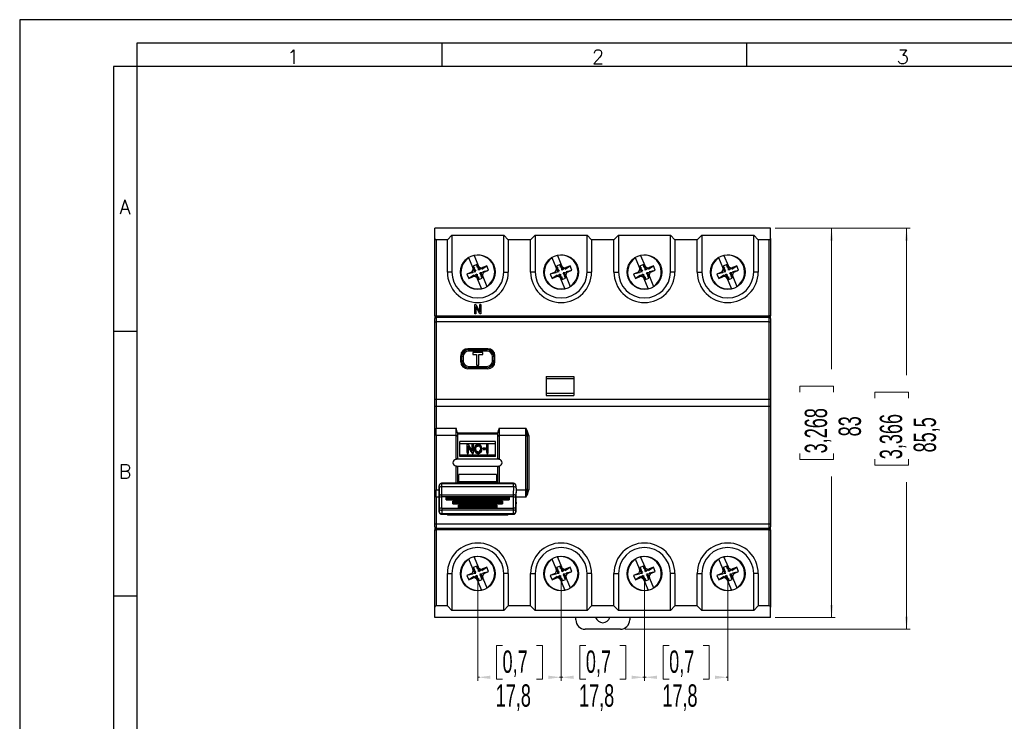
# Model space of a CAD drawing. Header units: millimetres. Extents: x 0 to 420, y 0 to 297.
# Tile 2 of 4: x 0 to 210, y 147 to 297. Entities that reach past the tile are written whole.
import ezdxf

# ---------------------------------------------------------------- set-up
doc = ezdxf.new("R2010")
doc.units = ezdxf.units.MM
doc.layers.add('FORMATO', color=7, linetype='Continuous')
doc.styles.add('SLDTEXTSTYLE0', font='ROMANS')
doc.styles.add('SLDTEXTSTYLE1', font='TXT', dxfattribs={"width": 0.605})
doc.dimstyles.new('SLDDIMSTYLE0', dxfattribs={"dimtxt": 4.622974, "dimasz": 2.7, "dimexe": 0, "dimexo": 0.0625, "dimgap": 1.155743, "dimtad": 0, "dimdec": 1, "dimrnd": 1e-09, "dimzin": 12, "dimdsep": 46, "dimtxsty": 'SLDTEXTSTYLE1', "dimsah": 1, "dimcen": 0.09, "dimadec": 0, "dimazin": 3, "dimtfac": 1, "dimtdec": 3, "dimtofl": 0, "dimtmove": 0, "dimatfit": 3, "dimfxl": 0, "dimfrac": 2, "dimtolj": 1, "dimtzin": 12, "dimarcsym": 0})

# ---------------------------------------------------------------- blocks, each defined once
blk = doc.blocks.new('_D')
at = {"color": 7, "linetype": 'Continuous', "lineweight": 18}
for p, q in [((161.16, 252.59), (173.91, 252.59)), ((173.16, 252.59), (173.16, 222.52)), ((166.38, 217.6), (166.38, 218.9)), ((166.38, 218.9), (173.58, 218.9)), ((173.58, 218.9), (173.58, 217.6)), ((166.38, 204.58), (166.38, 203.28)), ((173.58, 203.28), (173.58, 204.58)), ((166.38, 203.28), (173.58, 203.28)), ((173.16, 169.59), (173.16, 199.66)), ((161.16, 169.59), (173.91, 169.59))]:
    blk.add_line(p, q, dxfattribs=at)
for points in [[(173.16, 252.59), (172.81, 249.89), (173.51, 249.89)], [(173.16, 169.59), (173.51, 172.29), (172.81, 172.29)]]:
    blk.add_solid(points, dxfattribs=at)
at = {"color": 7, "linetype": 'Continuous', "lineweight": 18, "char_height": 4.762, "attachment_point": 1, "rotation": 90, "style": 'SLDTEXTSTYLE1'}
for s, insert in [('3,268', (167.44, 204.58)), ('83', (174.66, 208.2))]:
    blk.add_mtext(s, dxfattribs=dict(at, insert=insert))
blk = doc.blocks.new('_D_1')
at = {"color": 7, "linetype": 'Continuous', "lineweight": 18}
for p, q in [((161.16, 252.59), (189.91, 252.59)), ((189.16, 252.59), (189.16, 221.27)), ((182.39, 216.35), (182.39, 217.65)), ((182.39, 217.65), (189.58, 217.65)), ((189.58, 217.65), (189.58, 216.35)), ((182.39, 203.33), (182.39, 202.03)), ((182.39, 202.03), (189.58, 202.03)), ((189.58, 202.03), (189.58, 203.33)), ((189.16, 167.09), (189.16, 198.41)), ((129.11, 167.09), (189.91, 167.09))]:
    blk.add_line(p, q, dxfattribs=at)
for points in [[(189.16, 252.59), (188.81, 249.89), (189.51, 249.89)], [(189.16, 167.09), (189.51, 169.79), (188.81, 169.79)]]:
    blk.add_solid(points, dxfattribs=at)
at = {"color": 7, "linetype": 'Continuous', "lineweight": 18, "char_height": 4.762, "attachment_point": 1, "rotation": 90, "style": 'SLDTEXTSTYLE1'}
for s, insert in [('3,366', (183.44, 203.33)), ('85,5', (190.66, 204.78))]:
    blk.add_mtext(s, dxfattribs=dict(at, insert=insert))
blk = doc.blocks.new('_D_2')
at = {"color": 7, "linetype": 'Continuous', "lineweight": 18}
for p, q in [((97.71, 177.97), (97.71, 156.1)), ((115.48, 177.97), (115.48, 156.1)), ((102.98, 163.63), (101.67, 163.63)), ((101.67, 163.63), (101.67, 156.43)), ((110.21, 163.63), (111.51, 163.63)), ((111.51, 163.63), (111.51, 156.43)), ((97.71, 156.85), (98.06, 156.85)), ((101.67, 156.43), (102.98, 156.43)), ((111.51, 156.43), (110.21, 156.43)), ((115.48, 156.85), (115.13, 156.85))]:
    blk.add_line(p, q, dxfattribs=at)
for points in [[(97.71, 156.85), (100.41, 156.5), (100.41, 157.2)], [(115.48, 156.85), (112.78, 157.2), (112.78, 156.5)]]:
    blk.add_solid(points, dxfattribs=at)
at = {"color": 7, "linetype": 'Continuous', "lineweight": 18, "char_height": 4.762, "attachment_point": 1, "style": 'SLDTEXTSTYLE1'}
for s, insert in [('0,7', (102.98, 162.57)), ('17,8', (101.53, 155.35))]:
    blk.add_mtext(s, dxfattribs=dict(at, insert=insert))
blk = doc.blocks.new('_D_3')
at = {"color": 7, "linetype": 'Continuous', "lineweight": 18}
for p, q in [((115.48, 177.97), (115.48, 156.1)), ((133.25, 177.97), (133.25, 156.1)), ((120.75, 163.63), (119.44, 163.63)), ((119.44, 163.63), (119.44, 156.43)), ((127.98, 163.63), (129.28, 163.63)), ((129.28, 163.63), (129.28, 156.43)), ((115.48, 156.85), (115.83, 156.85)), ((119.44, 156.43), (120.75, 156.43)), ((129.28, 156.43), (127.98, 156.43)), ((133.25, 156.85), (132.9, 156.85))]:
    blk.add_line(p, q, dxfattribs=at)
for points in [[(115.48, 156.85), (118.18, 156.5), (118.18, 157.2)], [(133.25, 156.85), (130.55, 157.2), (130.55, 156.5)]]:
    blk.add_solid(points, dxfattribs=at)
at = {"color": 7, "linetype": 'Continuous', "lineweight": 18, "char_height": 4.762, "attachment_point": 1, "style": 'SLDTEXTSTYLE1'}
for s, insert in [('0,7', (120.75, 162.57)), ('17,8', (119.3, 155.35))]:
    blk.add_mtext(s, dxfattribs=dict(at, insert=insert))
blk = doc.blocks.new('_D_4')
at = {"color": 7, "linetype": 'Continuous', "lineweight": 18}
for p, q in [((133.25, 177.97), (133.25, 156.1)), ((151.02, 177.97), (151.02, 156.1)), ((138.52, 163.63), (137.21, 163.63)), ((137.21, 163.63), (137.21, 156.43)), ((145.75, 163.63), (147.05, 163.63)), ((147.05, 163.63), (147.05, 156.43)), ((133.25, 156.85), (133.6, 156.85)), ((137.21, 156.43), (138.52, 156.43)), ((147.05, 156.43), (145.75, 156.43)), ((151.02, 156.85), (150.67, 156.85))]:
    blk.add_line(p, q, dxfattribs=at)
for points in [[(133.25, 156.85), (135.95, 156.5), (135.95, 157.2)], [(151.02, 156.85), (148.32, 157.2), (148.32, 156.5)]]:
    blk.add_solid(points, dxfattribs=at)
at = {"color": 7, "linetype": 'Continuous', "lineweight": 18, "char_height": 4.762, "attachment_point": 1, "style": 'SLDTEXTSTYLE1'}
for s, insert in [('0,7', (138.52, 162.57)), ('17,8', (137.07, 155.35))]:
    blk.add_mtext(s, dxfattribs=dict(at, insert=insert))

msp = doc.modelspace()

# ---------------------------------------------------------------- linework, layer by layer
at = {"color": 7, "linetype": 'Continuous', "lineweight": 25}
for p, q in [((160.16, 252.59), (88.56, 252.59)), ((88.56, 250.39), (88.56, 252.59)), ((160.16, 250.39), (160.16, 252.59)), ((88.56, 233.89), (88.56, 250.39)), ((91.21, 250.09), (88.86, 250.09)), ((88.86, 250.09), (88.86, 233.89)), ((91.21, 250.09), (92.17, 251.09)), ((91.21, 243.22), (91.21, 250.09)), ((92.17, 251.09), (103.24, 251.09)), ((92.17, 251.09), (92.17, 243.22)), ((103.24, 251.09), (104.21, 250.09)), ((103.24, 243.22), (103.24, 251.09)), ((108.98, 250.09), (104.21, 250.09)), ((104.21, 250.09), (104.21, 243.22)), ((108.98, 250.09), (109.94, 251.09)), ((108.98, 243.22), (108.98, 250.09)), ((109.94, 251.09), (121.01, 251.09)), ((109.94, 251.09), (109.94, 243.22)), ((121.01, 251.09), (121.98, 250.09)), ((121.01, 243.22), (121.01, 251.09)), ((126.75, 250.09), (121.98, 250.09)), ((121.98, 250.09), (121.98, 243.22)), ((126.75, 250.09), (127.71, 251.09)), ((126.75, 243.22), (126.75, 250.09)), ((127.71, 251.09), (138.78, 251.09)), ((127.71, 251.09), (127.71, 243.22)), ((138.78, 251.09), (139.75, 250.09)), ((138.78, 243.22), (138.78, 251.09)), ((144.52, 250.09), (139.75, 250.09)), ((139.75, 250.09), (139.75, 243.22)), ((144.52, 250.09), (145.48, 251.09)), ((144.52, 243.22), (144.52, 250.09)), ((145.48, 251.09), (156.55, 251.09)), ((145.48, 251.09), (145.48, 243.22)), ((156.55, 243.22), (156.55, 251.09)), ((156.55, 251.09), (157.52, 250.09)), ((157.52, 250.09), (157.52, 243.22)), ((159.86, 250.09), (157.52, 250.09)), ((159.86, 233.89), (159.86, 250.09)), ((160.16, 250.39), (160.16, 233.89)), ((96.66, 244.19), (95.79, 246.27)), ((96.9, 246.73), (97.76, 244.65)), ((114.43, 244.19), (113.56, 246.27)), ((114.67, 246.73), (115.53, 244.65)), ((132.2, 244.19), (131.33, 246.27)), ((132.44, 246.73), (133.3, 244.65)), ((149.97, 244.19), (149.1, 246.27)), ((150.21, 246.73), (151.07, 244.65)), ((96.66, 244.19), (97, 243.36)), ((97.48, 244.8), (96.75, 244.5)), ((96.75, 244.5), (97.05, 243.76)), ((97.08, 244.06), (96.75, 244.5)), ((97.79, 244.06), (97.48, 244.8)), ((97.55, 244.26), (97.48, 244.8)), ((98.11, 243.82), (97.76, 244.65)), ((98.55, 243.84), (99.64, 244.56)), ((98.75, 243.37), (100.02, 243.64)), ((99.64, 244.56), (98.81, 244.21)), ((99.19, 243.29), (100.02, 243.64)), ((100.02, 243.64), (99.64, 244.56)), ((114.43, 244.19), (114.77, 243.36)), ((115.25, 244.8), (114.52, 244.5)), ((114.85, 244.06), (114.52, 244.5)), ((114.52, 244.5), (114.82, 243.76)), ((115.32, 244.26), (115.25, 244.8)), ((115.56, 244.06), (115.25, 244.8)), ((115.88, 243.82), (115.53, 244.65)), ((116.32, 243.84), (117.41, 244.56)), ((116.52, 243.37), (117.79, 243.64)), ((117.41, 244.56), (116.58, 244.21)), ((116.96, 243.29), (117.79, 243.64)), ((117.79, 243.64), (117.41, 244.56)), ((132.2, 244.19), (132.54, 243.36)), ((133.02, 244.8), (132.29, 244.5)), ((132.29, 244.5), (132.59, 243.76)), ((132.62, 244.06), (132.29, 244.5)), ((133.33, 244.06), (133.02, 244.8)), ((133.09, 244.26), (133.02, 244.8)), ((133.65, 243.82), (133.3, 244.65)), ((134.09, 243.84), (135.18, 244.56)), ((134.29, 243.37), (135.56, 243.64)), ((135.18, 244.56), (134.35, 244.21)), ((134.73, 243.29), (135.56, 243.64)), ((135.56, 243.64), (135.18, 244.56)), ((149.97, 244.19), (150.31, 243.36)), ((150.79, 244.8), (150.06, 244.5)), ((150.06, 244.5), (150.36, 243.76)), ((150.39, 244.06), (150.06, 244.5)), ((151.1, 244.06), (150.79, 244.8)), ((150.86, 244.26), (150.79, 244.8)), ((151.42, 243.82), (151.07, 244.65)), ((151.86, 243.84), (152.95, 244.56)), ((152.06, 243.37), (153.33, 243.64)), ((152.95, 244.56), (152.12, 244.21)), ((152.5, 243.29), (153.33, 243.64)), ((153.33, 243.64), (152.95, 244.56)), ((92.17, 243.22), (91.21, 243.22)), ((96.22, 243.14), (95.39, 242.8)), ((96.67, 243.06), (95.39, 242.8)), ((95.39, 242.8), (95.77, 241.87)), ((96.86, 242.59), (95.77, 241.87)), ((95.77, 241.87), (96.61, 242.22)), ((97.31, 242.61), (97.65, 241.79)), ((97.63, 242.37), (97.93, 241.63)), ((98.51, 239.71), (97.65, 241.79)), ((97.86, 242.18), (97.93, 241.63)), ((97.93, 241.63), (98.67, 241.94)), ((98.33, 242.37), (98.67, 241.94)), ((98.67, 241.94), (98.36, 242.67)), ((98.76, 242.25), (98.42, 243.07)), ((98.76, 242.25), (99.62, 240.17)), ((103.24, 243.22), (104.21, 243.22)), ((109.94, 243.22), (108.98, 243.22)), ((113.99, 243.14), (113.16, 242.8)), ((114.44, 243.06), (113.16, 242.8)), ((113.16, 242.8), (113.54, 241.87)), ((114.63, 242.59), (113.54, 241.87)), ((113.54, 241.87), (114.38, 242.22)), ((115.08, 242.61), (115.42, 241.79)), ((115.4, 242.37), (115.7, 241.63)), ((116.28, 239.71), (115.42, 241.79)), ((115.63, 242.18), (115.7, 241.63)), ((115.7, 241.63), (116.44, 241.94)), ((116.1, 242.37), (116.44, 241.94)), ((116.44, 241.94), (116.13, 242.67)), ((116.53, 242.25), (116.19, 243.07)), ((116.53, 242.25), (117.39, 240.17)), ((121.01, 243.22), (121.98, 243.22)), ((126.75, 243.22), (127.71, 243.22)), ((131.76, 243.14), (130.93, 242.8)), ((132.21, 243.06), (130.93, 242.8)), ((130.93, 242.8), (131.31, 241.87)), ((132.4, 242.59), (131.31, 241.87)), ((131.31, 241.87), (132.15, 242.22)), ((132.85, 242.61), (133.19, 241.79)), ((133.17, 242.37), (133.47, 241.63)), ((134.05, 239.71), (133.19, 241.79)), ((133.4, 242.18), (133.47, 241.63)), ((133.47, 241.63), (134.21, 241.94)), ((133.87, 242.37), (134.21, 241.94)), ((134.21, 241.94), (133.9, 242.67)), ((134.3, 242.25), (133.96, 243.07)), ((134.3, 242.25), (135.16, 240.17)), ((139.75, 243.22), (138.78, 243.22)), ((144.52, 243.22), (145.48, 243.22)), ((149.53, 243.14), (148.7, 242.8)), ((149.98, 243.06), (148.7, 242.8)), ((148.7, 242.8), (149.08, 241.87)), ((150.17, 242.59), (149.08, 241.87)), ((149.08, 241.87), (149.92, 242.22)), ((150.62, 242.61), (150.96, 241.79)), ((150.94, 242.37), (151.24, 241.63)), ((151.82, 239.71), (150.96, 241.79)), ((151.17, 242.18), (151.24, 241.63)), ((151.24, 241.63), (151.98, 241.94)), ((151.64, 242.37), (151.98, 241.94)), ((151.98, 241.94), (151.67, 242.67)), ((152.07, 242.25), (151.73, 243.07)), ((152.07, 242.25), (152.93, 240.17)), ((157.52, 243.22), (156.55, 243.22)), ((97.06, 236.29), (97.28, 236.29)), ((97.06, 234.29), (97.06, 236.29)), ((98.11, 234.29), (97.27, 235.88)), ((97.27, 235.88), (97.27, 234.29)), ((97.28, 236.29), (98.12, 234.7)), ((98.12, 236.29), (98.33, 236.29)), ((98.12, 234.7), (98.12, 236.29)), ((98.33, 236.29), (98.33, 234.29)), ((88.56, 233.89), (88.86, 233.89)), ((88.56, 233.89), (88.56, 233.29)), ((88.56, 232.59), (88.56, 233.29)), ((88.86, 233.59), (88.86, 233.89)), ((88.86, 233.89), (159.86, 233.89)), ((88.86, 233.59), (88.86, 232.59)), ((88.86, 233.59), (159.86, 233.59)), ((97.27, 234.29), (97.06, 234.29)), ((98.33, 234.29), (98.11, 234.29)), ((159.86, 233.59), (159.86, 233.89)), ((160.16, 233.89), (159.86, 233.89)), ((159.86, 232.59), (159.86, 233.59)), ((160.16, 233.29), (160.16, 233.89)), ((160.16, 233.29), (160.16, 232.59)), ((88.56, 232.59), (88.86, 232.59)), ((88.56, 216.22), (88.56, 232.59)), ((159.86, 232.59), (88.86, 232.59)), ((88.86, 232.59), (88.86, 216.09)), ((159.86, 232.59), (160.16, 232.59)), ((159.86, 216.09), (159.86, 232.59)), ((160.16, 232.59), (160.16, 216.22)), ((99.86, 226.89), (95.56, 226.89)), ((94.06, 224.09), (94.06, 225.39)), ((94.28, 224.29), (94.28, 225.19)), ((94.58, 225.19), (94.28, 225.19)), ((94.58, 225.19), (94.58, 224.29)), ((95.76, 226.37), (95.76, 226.67)), ((95.76, 226.67), (99.66, 226.67)), ((99.66, 226.37), (95.76, 226.37)), ((96.63, 226.09), (96.63, 226.09)), ((96.63, 226.09), (96.63, 225.64)), ((96.63, 226.09), (96.63, 225.64)), ((98.75, 226.09), (96.63, 226.09)), ((98.75, 226.09), (96.63, 226.09)), ((96.63, 225.64), (96.63, 225.64)), ((96.63, 225.64), (97.43, 225.64)), ((96.63, 225.64), (97.43, 225.64)), ((97.43, 225.64), (97.43, 225.64)), ((97.43, 225.64), (97.43, 223.39)), ((97.43, 225.64), (97.43, 223.39)), ((97.95, 225.64), (97.95, 225.64)), ((97.95, 225.64), (98.75, 225.64)), ((97.95, 225.64), (98.75, 225.64)), ((97.95, 223.39), (97.95, 225.64)), ((97.95, 223.39), (97.95, 225.64)), ((98.75, 225.64), (98.75, 226.09)), ((98.75, 225.64), (98.75, 226.09)), ((98.75, 226.09), (98.75, 226.09)), ((98.75, 225.64), (98.75, 225.64)), ((99.66, 226.37), (99.66, 226.67)), ((100.83, 224.29), (100.83, 225.19)), ((101.13, 225.19), (100.83, 225.19)), ((101.13, 225.19), (101.13, 224.29)), ((101.36, 224.09), (101.36, 225.39)), ((94.58, 224.29), (94.28, 224.29)), ((95.76, 222.81), (95.76, 223.11)), ((95.76, 223.11), (99.66, 223.11)), ((99.66, 222.81), (95.76, 222.81)), ((97.43, 223.39), (97.43, 223.39)), ((97.43, 223.39), (97.95, 223.39)), ((97.43, 223.39), (97.95, 223.39)), ((97.95, 223.39), (97.95, 223.39)), ((99.66, 222.81), (99.66, 223.11)), ((101.13, 224.29), (100.83, 224.29)), ((99.86, 222.59), (95.56, 222.59)), ((112.26, 220.96), (118.16, 220.96)), ((112.26, 220.96), (112.26, 216.93)), ((118.16, 220.96), (118.16, 216.93)), ((118.16, 220.44), (112.26, 220.44)), ((112.26, 217.44), (118.16, 217.44)), ((112.26, 216.93), (118.16, 216.93)), ((88.56, 214.72), (88.56, 216.22)), ((88.56, 208.77), (88.56, 214.72)), ((159.86, 216.09), (88.86, 216.09)), ((88.86, 216.09), (88.86, 214.59)), ((159.86, 214.59), (88.86, 214.59)), ((88.86, 214.59), (88.86, 209.96)), ((159.86, 214.59), (159.86, 216.09)), ((159.86, 189.59), (159.86, 214.59)), ((160.16, 216.22), (160.16, 214.72)), ((160.16, 214.72), (160.16, 189.59)), ((88.56, 196.41), (88.56, 208.77)), ((88.86, 208.41), (88.86, 209.96)), ((88.86, 209.96), (93.06, 209.96)), ((88.86, 208.41), (88.86, 196.78)), ((93.06, 208.41), (88.86, 208.41)), ((93.06, 208.41), (93.06, 209.96)), ((93.06, 203.24), (93.06, 208.41)), ((93.35, 208.94), (93.36, 208.9)), ((93.35, 208.94), (101.96, 208.94)), ((93.36, 208.9), (93.36, 208.17)), ((101.96, 208.67), (93.36, 208.67)), ((93.36, 208.17), (93.36, 203.54)), ((101.96, 208.9), (101.96, 208.94)), ((101.96, 208.17), (101.96, 208.9)), ((101.96, 203.54), (101.96, 208.17)), ((102.26, 209.96), (102.26, 208.41)), ((102.26, 209.96), (107.96, 209.96)), ((102.26, 208.41), (102.26, 203.24)), ((107.96, 208.41), (102.26, 208.41)), ((107.96, 208.41), (107.96, 209.96)), ((107.96, 196.78), (107.96, 208.41)), ((108.26, 208.41), (108.26, 208.17)), ((108.26, 208.41), (108.56, 208.41)), ((108.26, 208.17), (108.26, 197.01)), ((108.56, 208.41), (108.56, 196.78)), ((93.86, 203.89), (93.86, 207.09)), ((101.46, 207.09), (93.86, 207.09)), ((101.46, 206.59), (93.86, 206.59)), ((95.47, 204.74), (95.47, 206.46)), ((95.47, 206.46), (95.69, 206.46)), ((95.67, 206.14), (95.67, 204.74)), ((96.53, 205.12), (96.53, 206.46)), ((96.53, 206.46), (96.74, 206.46)), ((96.74, 206.46), (96.74, 204.74)), ((97.79, 206.3), (97.79, 206.14)), ((99.61, 206.46), (99.86, 206.46)), ((99.61, 204.74), (99.61, 206.46)), ((99.86, 206.46), (99.86, 204.74)), ((101.46, 203.89), (101.46, 207.09)), ((101.46, 204.22), (93.86, 204.22)), ((101.46, 203.89), (93.86, 203.89)), ((95.67, 204.74), (95.47, 204.74)), ((95.47, 204.74), (95.47, 204.58)), ((95.47, 204.58), (95.67, 204.58)), ((95.67, 204.74), (95.67, 204.58)), ((96.74, 204.74), (96.52, 204.74)), ((96.52, 204.74), (96.52, 204.58)), ((96.52, 204.58), (96.74, 204.58)), ((96.74, 204.74), (96.74, 204.58)), ((97, 205.64), (97, 205.49)), ((97.79, 204.71), (97.79, 204.56)), ((98.58, 205.66), (98.58, 205.51)), ((98.86, 205.53), (98.86, 205.75)), ((98.86, 205.75), (99.36, 205.75)), ((99.36, 205.53), (98.86, 205.53)), ((98.86, 205.53), (98.86, 205.38)), ((98.86, 205.38), (99.36, 205.38)), ((99.36, 205.75), (99.36, 205.53)), ((99.36, 205.53), (99.36, 205.38)), ((99.86, 204.74), (99.61, 204.74)), ((99.61, 204.74), (99.61, 204.58)), ((99.61, 204.58), (99.86, 204.58)), ((99.86, 204.74), (99.86, 204.58)), ((93.36, 203.54), (93.06, 203.24)), ((93.06, 201.94), (93.36, 201.64)), ((102.19, 203.31), (93.13, 203.31)), ((102.13, 201.81), (93.19, 201.81)), ((93.36, 201.64), (93.36, 198.22)), ((102.26, 203.24), (101.96, 203.54)), ((101.96, 201.64), (102.26, 201.94)), ((101.96, 198.22), (101.96, 201.64)), ((101.66, 200.06), (93.66, 200.06)), ((93.66, 198.52), (93.66, 200.06)), ((101.66, 200.06), (101.66, 198.52)), ((89.47, 197.21), (89.48, 197.67)), ((89.49, 197.79), (89.48, 197.75)), ((89.96, 197.5), (89.98, 195.75)), ((89.96, 197.5), (89.97, 197.5)), ((89.98, 198.11), (89.97, 197.5)), ((89.97, 197.5), (105.35, 197.5)), ((105.33, 198.22), (89.98, 198.22)), ((89.98, 198.22), (89.98, 198.17)), ((105.33, 198.22), (89.98, 198.22)), ((89.98, 198.11), (89.98, 198.17)), ((89.98, 198.17), (105.34, 198.17)), ((105.34, 198.11), (89.98, 198.11)), ((101.66, 198.52), (93.66, 198.52)), ((93.66, 198.22), (93.66, 198.52)), ((101.66, 198.52), (101.66, 198.22)), ((105.34, 198.17), (105.33, 198.22)), ((105.33, 195.75), (105.36, 197.5)), ((105.34, 198.17), (105.34, 198.11)), ((105.35, 197.5), (105.34, 198.11)), ((105.35, 197.5), (105.36, 197.5)), ((105.83, 197.75), (105.82, 197.79)), ((105.84, 197.67), (105.85, 197.21)), ((88.56, 189.59), (88.56, 196.41)), ((88.86, 195.23), (88.86, 196.78)), ((89.46, 197.13), (89.46, 196.72)), ((89.48, 195.38), (89.46, 197.13)), ((89.46, 196.72), (89.47, 195.47)), ((89.98, 195.75), (89.98, 195.34)), ((89.98, 195.75), (105.33, 195.75)), ((105.33, 195.34), (89.98, 195.34)), ((105.33, 195.34), (105.33, 195.75)), ((105.86, 197.13), (105.83, 195.38)), ((105.86, 196.76), (105.84, 195.51)), ((105.86, 197.13), (105.86, 196.76)), ((107.96, 195.23), (107.96, 196.78)), ((108.26, 197.01), (108.26, 196.78)), ((108.26, 196.78), (108.56, 196.78)), ((88.86, 195.23), (88.86, 189.59)), ((89.47, 192.97), (89.46, 194.22)), ((89.46, 193.81), (89.46, 194.22)), ((89.46, 194.22), (89.47, 194.22)), ((89.46, 193.81), (89.48, 192.09)), ((89.47, 194.96), (89.48, 195.27)), ((89.48, 194.96), (89.47, 194.96)), ((89.47, 194.96), (89.47, 194.56)), ((89.47, 192.97), (89.47, 194.56)), ((89.48, 194.56), (89.47, 194.56)), ((89.47, 194.56), (89.47, 194.22)), ((89.49, 193.57), (89.49, 193.05)), ((90.94, 194.66), (90.94, 195.21)), ((90.94, 195.21), (104.38, 195.21)), ((90.94, 195.21), (91.28, 194.93)), ((91.28, 194.93), (90.94, 194.66)), ((90.94, 194.66), (104.38, 194.66)), ((91.28, 194.93), (104.03, 194.93)), ((92.35, 193.84), (92.35, 194.39)), ((92.35, 194.39), (102.96, 194.39)), ((92.35, 194.39), (92.7, 194.13)), ((92.7, 194.13), (92.35, 193.84)), ((92.35, 193.84), (102.96, 193.84)), ((92.7, 194.13), (102.62, 194.13)), ((93.58, 193.03), (93.58, 193.57)), ((93.58, 193.57), (101.73, 193.57)), ((93.58, 193.57), (93.92, 193.34)), ((93.92, 193.34), (93.58, 193.03)), ((93.92, 193.34), (101.39, 193.34)), ((101.39, 193.34), (101.73, 193.57)), ((101.73, 193.03), (101.39, 193.34)), ((101.73, 193.57), (101.73, 193.03)), ((102.62, 194.13), (102.96, 194.39)), ((102.96, 193.84), (102.62, 194.13)), ((102.96, 194.39), (102.96, 193.84)), ((104.03, 194.93), (104.38, 195.21)), ((104.38, 194.66), (104.03, 194.93)), ((104.38, 195.21), (104.38, 194.66)), ((105.83, 194.52), (105.84, 194.52)), ((105.83, 192.09), (105.86, 193.81)), ((105.83, 193.53), (105.83, 193.02)), ((105.84, 195.29), (105.84, 194.96)), ((105.84, 194.96), (105.84, 194.96)), ((105.84, 194.52), (105.84, 194.96)), ((105.85, 194.18), (105.84, 194.52)), ((105.84, 192.93), (105.86, 194.18)), ((105.85, 194.18), (105.86, 194.18)), ((105.86, 194.18), (105.86, 193.81)), ((89.5, 192.08), (89.5, 192.77)), ((90, 192.91), (105.32, 192.91)), ((90, 192.91), (90, 192.44)), ((105.32, 192.44), (90, 192.44)), ((90, 192.44), (90, 191.75)), ((90, 191.75), (105.32, 191.75)), ((90, 191.59), (105.32, 191.59)), ((91.28, 191.46), (91.02, 191.59)), ((91.09, 191.59), (91.28, 191.46)), ((91.28, 191.46), (93.92, 191.46)), ((92.55, 191.59), (92.7, 191.5)), ((92.7, 191.5), (93.82, 191.5)), ((93.58, 193.03), (101.73, 193.03)), ((93.64, 191.59), (93.92, 191.46)), ((93.92, 191.46), (101.39, 191.46)), ((101.39, 191.46), (101.67, 191.59)), ((101.4, 191.46), (104.03, 191.46)), ((101.49, 191.5), (102.62, 191.5)), ((102.62, 191.5), (102.76, 191.59)), ((104.3, 191.59), (104.03, 191.46)), ((104.03, 191.46), (104.22, 191.59)), ((105.32, 192.44), (105.32, 192.91)), ((105.32, 191.75), (105.32, 192.44)), ((105.82, 192.77), (105.82, 192.08)), ((88.56, 189.59), (88.86, 189.59)), ((88.56, 188.89), (88.56, 189.59)), ((88.86, 189.59), (88.86, 188.59)), ((88.86, 189.59), (159.86, 189.59)), ((159.86, 188.59), (159.86, 189.59)), ((159.86, 189.59), (160.16, 189.59)), ((160.16, 189.59), (160.16, 188.89)), ((88.56, 188.89), (88.56, 188.29)), ((88.56, 188.29), (88.86, 188.29)), ((88.56, 171.79), (88.56, 188.29)), ((159.86, 188.59), (88.86, 188.59)), ((88.86, 188.29), (88.86, 188.59)), ((159.86, 188.29), (88.86, 188.29)), ((88.86, 188.29), (88.86, 172.09)), ((159.86, 188.59), (159.86, 188.29)), ((159.86, 188.29), (160.16, 188.29)), ((159.86, 172.09), (159.86, 188.29)), ((160.16, 188.29), (160.16, 188.89)), ((160.16, 188.29), (160.16, 171.79)), ((96.66, 179.94), (95.79, 182.02)), ((96.9, 182.48), (97.76, 180.4)), ((114.43, 179.94), (113.56, 182.02)), ((114.67, 182.48), (115.53, 180.4)), ((132.2, 179.94), (131.33, 182.02)), ((132.44, 182.48), (133.3, 180.4)), ((149.97, 179.94), (149.1, 182.02)), ((150.21, 182.48), (151.07, 180.4)), ((91.21, 172.09), (91.21, 178.97)), ((91.21, 178.97), (92.17, 178.97)), ((92.17, 178.97), (92.17, 171.09)), ((96.22, 178.89), (95.39, 178.55)), ((96.67, 178.81), (95.39, 178.55)), ((95.39, 178.55), (95.77, 177.62)), ((96.66, 179.94), (97, 179.11)), ((97.48, 180.55), (96.75, 180.25)), ((97.08, 179.81), (96.75, 180.25)), ((96.75, 180.25), (97.05, 179.51)), ((97.55, 180.01), (97.48, 180.55)), ((97.79, 179.81), (97.48, 180.55)), ((98.11, 179.57), (97.76, 180.4)), ((98.76, 178), (98.42, 178.82)), ((98.55, 179.59), (99.64, 180.31)), ((98.75, 179.12), (100.02, 179.39)), ((99.64, 180.31), (98.81, 179.96)), ((99.19, 179.04), (100.02, 179.39)), ((100.02, 179.39), (99.64, 180.31)), ((103.24, 171.09), (103.24, 178.97)), ((104.21, 178.97), (103.24, 178.97)), ((104.21, 178.97), (104.21, 172.09)), ((108.98, 172.09), (108.98, 178.97)), ((108.98, 178.97), (109.94, 178.97)), ((109.94, 178.97), (109.94, 171.09)), ((113.99, 178.89), (113.16, 178.55)), ((114.44, 178.81), (113.16, 178.55)), ((113.16, 178.55), (113.54, 177.62)), ((114.43, 179.94), (114.77, 179.11)), ((115.25, 180.55), (114.52, 180.25)), ((114.85, 179.81), (114.52, 180.25)), ((114.52, 180.25), (114.82, 179.51)), ((115.32, 180.01), (115.25, 180.55)), ((115.56, 179.81), (115.25, 180.55)), ((115.88, 179.57), (115.53, 180.4)), ((116.53, 178), (116.19, 178.82)), ((116.32, 179.59), (117.41, 180.31)), ((116.52, 179.12), (117.79, 179.39)), ((117.41, 180.31), (116.58, 179.96)), ((116.96, 179.04), (117.79, 179.39)), ((117.79, 179.39), (117.41, 180.31)), ((121.01, 171.09), (121.01, 178.97)), ((121.98, 178.97), (121.01, 178.97)), ((121.98, 178.97), (121.98, 172.09)), ((126.75, 172.09), (126.75, 178.97)), ((126.75, 178.97), (127.71, 178.97)), ((127.71, 178.97), (127.71, 171.09)), ((131.76, 178.89), (130.93, 178.55)), ((132.21, 178.81), (130.93, 178.55)), ((130.93, 178.55), (131.31, 177.62)), ((132.2, 179.94), (132.54, 179.11)), ((133.02, 180.55), (132.29, 180.25)), ((132.29, 180.25), (132.59, 179.51)), ((132.62, 179.81), (132.29, 180.25)), ((133.09, 180.01), (133.02, 180.55)), ((133.33, 179.81), (133.02, 180.55)), ((133.65, 179.57), (133.3, 180.4)), ((134.3, 178), (133.96, 178.82)), ((134.09, 179.59), (135.18, 180.31)), ((134.29, 179.12), (135.56, 179.39)), ((135.18, 180.31), (134.35, 179.96)), ((134.73, 179.04), (135.56, 179.39)), ((135.56, 179.39), (135.18, 180.31)), ((139.75, 178.97), (138.78, 178.97)), ((138.78, 171.09), (138.78, 178.97)), ((139.75, 178.97), (139.75, 172.09)), ((144.52, 172.09), (144.52, 178.97)), ((144.52, 178.97), (145.48, 178.97)), ((145.48, 178.97), (145.48, 171.09)), ((149.53, 178.89), (148.7, 178.55)), ((149.98, 178.81), (148.7, 178.55)), ((148.7, 178.55), (149.08, 177.62)), ((149.97, 179.94), (150.31, 179.11)), ((150.79, 180.55), (150.06, 180.25)), ((150.06, 180.25), (150.36, 179.51)), ((150.39, 179.81), (150.06, 180.25)), ((150.86, 180.01), (150.79, 180.55)), ((151.1, 179.81), (150.79, 180.55)), ((151.42, 179.57), (151.07, 180.4)), ((152.07, 178), (151.73, 178.82)), ((151.86, 179.59), (152.95, 180.31)), ((152.06, 179.12), (153.33, 179.39)), ((152.95, 180.31), (152.12, 179.96)), ((152.5, 179.04), (153.33, 179.39)), ((153.33, 179.39), (152.95, 180.31)), ((156.55, 171.09), (156.55, 178.97)), ((157.52, 178.97), (156.55, 178.97)), ((157.52, 178.97), (157.52, 172.09)), ((96.86, 178.34), (95.77, 177.62)), ((95.77, 177.62), (96.61, 177.97)), ((97.31, 178.36), (97.65, 177.54)), ((97.63, 178.12), (97.93, 177.38)), ((98.51, 175.46), (97.65, 177.54)), ((97.86, 177.93), (97.93, 177.38)), ((97.93, 177.38), (98.67, 177.69)), ((98.33, 178.12), (98.67, 177.69)), ((98.67, 177.69), (98.36, 178.42)), ((98.76, 178), (99.62, 175.92)), ((114.63, 178.34), (113.54, 177.62)), ((113.54, 177.62), (114.38, 177.97)), ((115.08, 178.36), (115.42, 177.54)), ((115.4, 178.12), (115.7, 177.38)), ((116.28, 175.46), (115.42, 177.54)), ((115.63, 177.93), (115.7, 177.38)), ((115.7, 177.38), (116.44, 177.69)), ((116.1, 178.12), (116.44, 177.69)), ((116.44, 177.69), (116.13, 178.42)), ((116.53, 178), (117.39, 175.92)), ((132.4, 178.34), (131.31, 177.62)), ((131.31, 177.62), (132.15, 177.97)), ((132.85, 178.36), (133.19, 177.54)), ((133.17, 178.12), (133.47, 177.38)), ((134.05, 175.46), (133.19, 177.54)), ((133.4, 177.93), (133.47, 177.38)), ((133.47, 177.38), (134.21, 177.69)), ((133.87, 178.12), (134.21, 177.69)), ((134.21, 177.69), (133.9, 178.42)), ((134.3, 178), (135.16, 175.92)), ((150.17, 178.34), (149.08, 177.62)), ((149.08, 177.62), (149.92, 177.97)), ((150.62, 178.36), (150.96, 177.54)), ((150.94, 178.12), (151.24, 177.38)), ((151.82, 175.46), (150.96, 177.54)), ((151.17, 177.93), (151.24, 177.38)), ((151.24, 177.38), (151.98, 177.69)), ((151.64, 178.12), (151.98, 177.69)), ((151.98, 177.69), (151.67, 178.42)), ((152.07, 178), (152.93, 175.92)), ((88.56, 169.59), (88.56, 171.79)), ((91.21, 172.09), (88.86, 172.09)), ((92.17, 171.09), (91.21, 172.09)), ((103.24, 171.09), (92.17, 171.09)), ((104.21, 172.09), (103.24, 171.09)), ((108.98, 172.09), (104.21, 172.09)), ((109.94, 171.09), (108.98, 172.09)), ((121.01, 171.09), (109.94, 171.09)), ((121.98, 172.09), (121.01, 171.09)), ((126.75, 172.09), (121.98, 172.09)), ((127.71, 171.09), (126.75, 172.09)), ((138.78, 171.09), (127.71, 171.09)), ((139.75, 172.09), (138.78, 171.09)), ((144.52, 172.09), (139.75, 172.09)), ((145.48, 171.09), (144.52, 172.09)), ((156.55, 171.09), (145.48, 171.09)), ((157.52, 172.09), (156.55, 171.09)), ((159.86, 172.09), (157.52, 172.09)), ((160.16, 169.59), (160.16, 171.79)), ((160.16, 169.59), (88.56, 169.59)), ((118.61, 169.09), (118.61, 169.59)), ((130.11, 169.59), (130.11, 169.09)), ((128.11, 167.09), (120.61, 167.09))]:
    msp.add_line(p, q, dxfattribs=at)
at = {"color": 1, "linetype": 'Continuous', "lineweight": 25}
for p, q in [((97.33, 243.46), (97.05, 243.76)), ((97.79, 244.06), (97.8, 243.65)), ((98.81, 244.21), (97.95, 243.59)), ((115.1, 243.46), (114.82, 243.76)), ((115.56, 244.06), (115.57, 243.65)), ((116.58, 244.21), (115.72, 243.59)), ((132.87, 243.46), (132.59, 243.76)), ((133.33, 244.06), (133.34, 243.65)), ((134.35, 244.21), (133.49, 243.59)), ((150.64, 243.46), (150.36, 243.76)), ((151.1, 244.06), (151.11, 243.65)), ((152.12, 244.21), (151.26, 243.59)), ((96.22, 243.14), (97.27, 243.31)), ((96.61, 242.22), (97.47, 242.84)), ((97.63, 242.37), (97.61, 242.78)), ((98.08, 242.98), (98.36, 242.67)), ((98.14, 243.12), (99.19, 243.29)), ((113.99, 243.14), (115.04, 243.31)), ((114.38, 242.22), (115.24, 242.84)), ((115.4, 242.37), (115.38, 242.78)), ((115.85, 242.98), (116.13, 242.67)), ((115.91, 243.12), (116.96, 243.29)), ((131.76, 243.14), (132.81, 243.31)), ((132.15, 242.22), (133.01, 242.84)), ((133.17, 242.37), (133.15, 242.78)), ((133.62, 242.98), (133.9, 242.67)), ((133.68, 243.12), (134.73, 243.29)), ((149.53, 243.14), (150.58, 243.31)), ((149.92, 242.22), (150.78, 242.84)), ((150.94, 242.37), (150.92, 242.78)), ((151.39, 242.98), (151.67, 242.67)), ((151.45, 243.12), (152.5, 243.29)), ((94.28, 225.19), (94.27, 225.19)), ((95.76, 226.67), (95.76, 226.67)), ((99.66, 226.67), (99.66, 226.67)), ((101.13, 225.19), (101.14, 225.19)), ((94.28, 224.29), (94.27, 224.29)), ((95.76, 222.81), (95.76, 222.81)), ((99.66, 222.81), (99.66, 222.81)), ((101.13, 224.29), (101.14, 224.29)), ((93.06, 198.22), (93.06, 201.94)), ((102.13, 201.81), (93.18, 201.81)), ((102.26, 201.94), (102.26, 198.22)), ((89.98, 198.22), (89.98, 198.22)), ((105.33, 198.22), (105.33, 198.22)), ((88.86, 196.78), (89.46, 196.78)), ((105.86, 196.78), (107.96, 196.78)), ((89.48, 195.23), (88.86, 195.23)), ((107.96, 195.23), (105.84, 195.23)), ((89.49, 192.97), (89.47, 192.97)), ((90, 191.75), (90, 191.59)), ((105.32, 191.59), (105.32, 191.75)), ((105.83, 192.93), (105.84, 192.93)), ((96.22, 178.89), (97.27, 179.06)), ((96.61, 177.97), (97.47, 178.59)), ((97.33, 179.21), (97.05, 179.51)), ((97.63, 178.12), (97.61, 178.53)), ((97.79, 179.81), (97.8, 179.4)), ((98.81, 179.96), (97.95, 179.34)), ((98.08, 178.73), (98.36, 178.42)), ((98.14, 178.87), (99.19, 179.04)), ((113.99, 178.89), (115.04, 179.06)), ((114.38, 177.97), (115.24, 178.59)), ((115.1, 179.21), (114.82, 179.51)), ((115.4, 178.12), (115.38, 178.53)), ((115.56, 179.81), (115.57, 179.4)), ((116.58, 179.96), (115.72, 179.34)), ((115.85, 178.73), (116.13, 178.42)), ((115.91, 178.87), (116.96, 179.04)), ((131.76, 178.89), (132.81, 179.06)), ((132.15, 177.97), (133.01, 178.59)), ((132.87, 179.21), (132.59, 179.51)), ((133.17, 178.12), (133.15, 178.53)), ((133.33, 179.81), (133.34, 179.4)), ((134.35, 179.96), (133.49, 179.34)), ((133.62, 178.73), (133.9, 178.42)), ((133.68, 178.87), (134.73, 179.04)), ((149.53, 178.89), (150.58, 179.06)), ((149.92, 177.97), (150.78, 178.59)), ((150.64, 179.21), (150.36, 179.51)), ((150.94, 178.12), (150.92, 178.53)), ((151.1, 179.81), (151.11, 179.4)), ((152.12, 179.96), (151.26, 179.34)), ((151.39, 178.73), (151.67, 178.42)), ((151.45, 178.87), (152.5, 179.04))]:
    msp.add_line(p, q, dxfattribs=at)
at = {"color": 7, "linetype": 'Continuous', "lineweight": 25, "flags": 128}
for points in [[(97.21, 205.49), (97.28, 205.85), (97.38, 205.99), (97.54, 206.09), (97.72, 206.14), (97.79, 206.14)], [(89.49, 192.14), (89.49, 192.14), (89.49, 192.12), (89.5, 192.07)]]:
    msp.add_lwpolyline(points, dxfattribs=at)
at = {"color": 7, "linetype": 'Continuous', "lineweight": 25}
for centre in [(97.71, 243.22), (115.48, 243.22), (133.25, 243.22), (151.02, 243.22), (97.71, 178.97), (115.48, 178.97), (133.25, 178.97), (151.02, 178.97)]:
    msp.add_circle(centre, 3.7, dxfattribs=at)
for centre, radius, start, end in [((88.86, 250.39), 0.3, 180, 270), ((159.86, 250.39), 0.3, 270, 0), ((97.71, 243.22), 3.6, 122.1167, 282.9286), ((97.71, 243.22), 3.6, 302.1167, 102.9286), ((115.48, 243.22), 3.6, 122.1167, 282.9286), ((115.48, 243.22), 3.6, 302.1167, 102.9286), ((133.25, 243.22), 3.6, 122.1167, 282.9286), ((133.25, 243.22), 3.6, 302.1167, 102.9286), ((151.02, 243.22), 3.6, 122.1167, 282.9286), ((151.02, 243.22), 3.6, 302.1167, 102.9286), ((95.92, 243.88), 0.8, 292.5227, 22.5227), ((96.69, 243.61), 0.396, 321.8824, 22.5227), ((98.5, 244.95), 0.8, 202.5227, 292.5227), ((98.15, 244.22), 0.396, 202.5227, 263.1629), ((113.69, 243.88), 0.8, 292.5227, 22.5227), ((114.46, 243.61), 0.396, 321.8824, 22.5227), ((116.27, 244.95), 0.8, 202.5227, 292.5227), ((115.92, 244.22), 0.396, 202.5227, 263.1629), ((131.46, 243.88), 0.8, 292.5227, 22.5227), ((132.23, 243.61), 0.396, 321.8824, 22.5227), ((134.04, 244.95), 0.8, 202.5227, 292.5227), ((133.69, 244.22), 0.396, 202.5227, 263.1629), ((149.23, 243.88), 0.8, 292.5227, 22.5227), ((150, 243.61), 0.396, 321.8824, 22.5227), ((151.81, 244.95), 0.8, 202.5227, 292.5227), ((151.46, 244.22), 0.396, 202.5227, 263.1629), ((97.71, 243.22), 6.5, 180, 0), ((97.71, 243.22), 5.53, 180, 0), ((96.91, 241.48), 0.8, 22.5227, 112.5227), ((97.26, 242.22), 0.396, 22.5227, 83.1629), ((98.73, 242.83), 0.396, 141.8824, 202.5227), ((99.5, 242.55), 0.8, 112.5227, 202.5227), ((115.48, 243.22), 6.5, 180, 0), ((115.48, 243.22), 5.53, 180, 0), ((114.68, 241.48), 0.8, 22.5227, 112.5227), ((115.03, 242.22), 0.396, 22.5227, 83.1629), ((116.5, 242.83), 0.396, 141.8824, 202.5227), ((117.27, 242.55), 0.8, 112.5227, 202.5227), ((133.25, 243.22), 6.5, 180, 0), ((133.25, 243.22), 5.53, 180, 0), ((132.45, 241.48), 0.8, 22.5227, 112.5227), ((132.8, 242.22), 0.396, 22.5227, 83.1629), ((134.27, 242.83), 0.396, 141.8824, 202.5227), ((135.04, 242.55), 0.8, 112.5227, 202.5227), ((151.02, 243.22), 6.5, 180, 0), ((151.02, 243.22), 5.53, 180, 0), ((150.22, 241.48), 0.8, 22.5227, 112.5227), ((150.57, 242.22), 0.396, 22.5227, 83.1629), ((152.04, 242.83), 0.396, 141.8824, 202.5227), ((152.81, 242.55), 0.8, 112.5227, 202.5227), ((88.86, 233.29), 0.3, 90, 180), ((159.86, 233.29), 0.3, 0, 90), ((95.56, 225.39), 1.5, 90, 180), ((99.86, 225.39), 1.5, 0, 90), ((95.76, 225.19), 1.48, 90, 180), ((95.76, 225.19), 1.18, 90, 180), ((99.66, 225.19), 1.48, 0, 90), ((99.66, 225.19), 1.18, 0, 90), ((95.56, 224.09), 1.5, 180, 270), ((95.76, 224.29), 1.48, 180, 270), ((95.76, 224.29), 1.18, 180, 270), ((99.66, 224.29), 1.48, 270, 0), ((99.66, 224.29), 1.18, 270, 0), ((99.86, 224.09), 1.5, 270, 0), ((89.92, 209.06), 1.4, 139.7719, 191.9039), ((88.88, 208.73), 0.325, 173.4437, 265.8971), ((88.37, 208.05), 5.06, 10.0857, 22.1436), ((93.09, 208.13), 0.273, 8.1309, 96.2955), ((106.94, 208.05), 5.06, 157.8564, 169.9143), ((102.23, 208.13), 0.273, 83.7045, 171.8691), ((98.41, 207.3), 9.91, 6.3933, 15.526), ((104.76, 207.83), 3.84, 8.6721, 33.6705), ((107.99, 208.13), 0.273, 8.1309, 96.2955), ((97.87, 205.68), 0.874, 140.0152, 182.2732), ((97.77, 205.7), 0.785, 88.3318, 136.096), ((97.78, 205.71), 0.583, 89.2145, 187.4952), ((97.82, 205.73), 0.751, 42.088, 92.4891), ((97.8, 205.72), 0.575, 354.4586, 91.0785), ((97.8, 205.57), 0.575, 354.6342, 91.0314), ((97.75, 205.69), 0.828, 358.1849, 40.9901), ((97.84, 205.56), 0.845, 174.1368, 266.6146), ((97.82, 205.38), 0.828, 172.6742, 267.9313), ((98.11, 205.63), 0.909, 179.3454, 205.2642), ((97.79, 205.49), 0.556, 206.5708, 269.7422), ((97.75, 205.56), 0.631, 273.1997, 9.5063), ((97.76, 205.54), 0.828, 271.7773, 8.5547), ((97.74, 205.4), 0.846, 273.0606, 7.4135), ((93.06, 202.59), 0.65, 90, 270), ((102.26, 202.59), 0.65, 270, 90), ((89.95, 197.64), 0.472, 86.4267, 176.1471), ((89.98, 197.67), 0.5, 171.1073, 178.9651), ((89.98, 197.72), 0.5, 90, 171.1073), ((105.33, 197.72), 0.5, 8.8927, 90), ((105.37, 197.64), 0.472, 3.8529, 93.5733), ((105.34, 197.67), 0.5, 1.0349, 8.8927), ((90.27, 196.21), 1.72, 173.2794, 215.0449), ((88.88, 196.45), 0.325, 94.1029, 186.5563), ((89.92, 195.3), 0.452, 83.0151, 169.8307), ((89.85, 196.89), 1.56, 256.3267, 274.8284), ((105.39, 195.3), 0.452, 10.1693, 96.9849), ((105.47, 196.89), 1.56, 265.1716, 283.6733), ((107.99, 197.05), 0.273, 263.7045, 351.8691), ((98.38, 197.88), 9.94, 344.4856, 353.5952), ((104.77, 197.35), 3.83, 326.3145, 351.3429), ((89.98, 192.09), 0.5, 180.7479, 247.048), ((89.89, 192.33), 0.592, 79.1672, 131.0431), ((89.93, 192.88), 0.445, 193.7455, 278.6842), ((89.93, 192.19), 0.445, 193.7455, 278.6842), ((90, 192.09), 0.5, 182.3854, 270), ((105.43, 192.33), 0.592, 48.9569, 100.8328), ((105.39, 192.88), 0.445, 261.3158, 346.2545), ((105.39, 192.19), 0.445, 261.3158, 346.2545), ((105.32, 192.09), 0.5, 270, 357.6146), ((105.33, 192.09), 0.5, 292.952, 359.2521), ((88.86, 188.89), 0.3, 180, 270), ((159.86, 188.89), 0.3, 270, 0), ((97.71, 178.97), 6.5, 0, 180), ((115.48, 178.97), 6.5, 0, 180), ((133.25, 178.97), 6.5, 0, 180), ((151.02, 178.97), 6.5, 0, 180), ((97.71, 178.97), 5.53, 0, 180), ((115.48, 178.97), 5.53, 0, 180), ((133.25, 178.97), 5.53, 0, 180), ((151.02, 178.97), 5.53, 0, 180), ((97.71, 178.97), 3.6, 122.1167, 282.9286), ((97.71, 178.97), 3.6, 302.1167, 102.9286), ((115.48, 178.97), 3.6, 122.1167, 282.9286), ((115.48, 178.97), 3.6, 302.1167, 102.9286), ((133.25, 178.97), 3.6, 122.1167, 282.9286), ((133.25, 178.97), 3.6, 302.1167, 102.9286), ((151.02, 178.97), 3.6, 122.1167, 282.9286), ((151.02, 178.97), 3.6, 302.1167, 102.9286), ((95.92, 179.63), 0.8, 292.5227, 22.5227), ((96.69, 179.36), 0.396, 321.8824, 22.5227), ((98.5, 180.7), 0.8, 202.5227, 292.5227), ((98.15, 179.97), 0.396, 202.5227, 263.1629), ((98.73, 178.58), 0.396, 141.8824, 202.5227), ((99.5, 178.3), 0.8, 112.5227, 202.5227), ((113.69, 179.63), 0.8, 292.5227, 22.5227), ((114.46, 179.36), 0.396, 321.8824, 22.5227), ((116.27, 180.7), 0.8, 202.5227, 292.5227), ((115.92, 179.97), 0.396, 202.5227, 263.1629), ((116.5, 178.58), 0.396, 141.8824, 202.5227), ((117.27, 178.3), 0.8, 112.5227, 202.5227), ((131.46, 179.63), 0.8, 292.5227, 22.5227), ((132.23, 179.36), 0.396, 321.8824, 22.5227), ((134.04, 180.7), 0.8, 202.5227, 292.5227), ((133.69, 179.97), 0.396, 202.5227, 263.1629), ((134.27, 178.58), 0.396, 141.8824, 202.5227), ((135.04, 178.3), 0.8, 112.5227, 202.5227), ((149.23, 179.63), 0.8, 292.5227, 22.5227), ((150, 179.36), 0.396, 321.8824, 22.5227), ((151.81, 180.7), 0.8, 202.5227, 292.5227), ((151.46, 179.97), 0.396, 202.5227, 263.1629), ((152.04, 178.58), 0.396, 141.8824, 202.5227), ((152.81, 178.3), 0.8, 112.5227, 202.5227), ((96.91, 177.23), 0.8, 22.5227, 112.5227), ((97.26, 177.97), 0.396, 22.5227, 83.1629), ((114.68, 177.23), 0.8, 22.5227, 112.5227), ((115.03, 177.97), 0.396, 22.5227, 83.1629), ((132.45, 177.23), 0.8, 22.5227, 112.5227), ((132.8, 177.97), 0.396, 22.5227, 83.1629), ((150.22, 177.23), 0.8, 22.5227, 112.5227), ((150.57, 177.97), 0.396, 22.5227, 83.1629), ((88.86, 171.79), 0.3, 90, 180), ((159.86, 171.79), 0.3, 0, 90), ((120.61, 169.09), 2, 180, 270), ((124.36, 170.09), 1.6, 198.2149, 341.7851), ((128.11, 169.09), 2, 270, 0)]:
    msp.add_arc(centre, radius, start, end, dxfattribs=at)
at = {"color": 1, "linetype": 'Continuous', "lineweight": 25}
for centre, radius, start, end in [((89.98, 197.67), 0.5, 89.9578, 171.0883), ((89.98, 197.72), 0.5, 89.9578, 171.0883), ((105.33, 197.72), 0.5, 8.9117, 90.0422), ((105.34, 197.67), 0.5, 8.9117, 90.0422), ((89.97, 192.1), 0.491, 180.526, 232.7925), ((105.34, 192.1), 0.491, 307.2285, 359.453)]:
    msp.add_arc(centre, radius, start, end, dxfattribs=at)
at = {"color": 7, "linetype": 'Continuous', "lineweight": 25}
for centre, major_axis, ratio, start_param, end_param in [((88.86, 216.22), (0.3, 0), 0.414214, 3.141593, 4.712389), ((88.86, 214.72), (0.3, 0), 0.414214, 3.141593, 4.712389), ((159.86, 216.22), (0.3, 0), 0.414214, 4.712389, 6.283185), ((159.86, 214.72), (0.3, 0), 0.414214, 4.712389, 6.283185), ((95.99, 202.59), (-2.89, 5.97), 0.220368, 4.971789, 5.238426), ((95.99, 202.59), (-2.75, 5.67), 0.220368, 4.962886, 5.243665), ((96.22, 202.59), (-2.89, 5.97), 0.220345, 5.04042, 5.306716), ((89.96, 197.13), (0.5, 0), 0.737881, 1.570963, 3.141684), ((105.36, 197.13), (0.5, 0), 0.737881, 6.283094, 7.853814), ((89.47, 194.48), (-0.01, 1.34), 0.006439, 3.97148, 5.542219), ((89.53, 194.75), (-0.04, 7.5), 0.006439, 1.487435, 1.837943), ((90.03, 194.76), (-0.04, 7), 0.006899, 1.48743, 1.837937), ((105.28, 194.76), (0.04, 7), 0.006899, 4.445248, 4.795756), ((105.78, 194.75), (0.04, 7.5), 0.006439, 4.445242, 4.79575), ((105.84, 194.48), (0.01, 1.4), 0.006439, 0.740985, 2.311705), ((89.47, 193.96), (-0.01, 1.34), 0.006439, 2.40076, 3.97148), ((89.53, 184.7), (-0.04, 7.5), 0.006439, 6.105017, 6.455525), ((105.78, 184.7), (0.04, 7.5), 0.006439, 0.073452, 0.178168), ((105.84, 193.96), (0.01, 1.4), 0.006439, 2.311705, 3.882425)]:
    msp.add_ellipse(centre, major_axis=major_axis, ratio=ratio, start_param=start_param, end_param=end_param, dxfattribs=at)
at = {"color": 1, "linetype": 'Continuous', "lineweight": 25}
msp.add_ellipse((105.78, 184.7), major_axis=(0.04, 7.5), ratio=0.006439, start_param=6.110845, end_param=6.356637, dxfattribs=at)
at = {"layer": 'FORMATO'}
for p, q in [((420, 297), (0, 297)), ((0, 297), (0, 0)), ((415, 292), (25, 292)), ((25, 292), (25, 287)), ((90, 292), (90, 287)), ((155, 292), (155, 287)), ((20, 287), (20, 5)), ((25, 287), (20, 287)), ((25, 287), (25, 5)), ((415, 287), (25, 287)), ((20, 230.6), (25, 230.6)), ((20, 174.2), (25, 174.2))]:
    msp.add_line(p, q, dxfattribs=at)

# ---------------------------------------------------------------- texts
at = {"layer": 'FORMATO', "char_height": 3, "attachment_point": 2, "style": 'SLDTEXTSTYLE0'}
for s, insert in [('1', (58.35, 290.6)), ('2', (123.35, 290.6)), ('3', (188.35, 290.6)), ('A', (22.46, 258.59)), ('B', (22.47, 202.19))]:
    msp.add_mtext(s, dxfattribs=dict(at, insert=insert))

# ---------------------------------------------------------------- dimensions: what is measured, and where the dimension line sits
at = {"color": 7, "linetype": 'Continuous', "lineweight": 18}
for base, p2, picture, middle in [((189.16, 167.09), (128.11, 167.09), '_D_1', (189.16, 209.84)), ((173.16, 169.59), (160.16, 169.59), '_D', (173.16, 211.09))]:
    dim = msp.add_linear_dim(base=base, p1=(160.16, 252.59), p2=p2, angle=90, dimstyle='SLDDIMSTYLE0', dxfattribs=at)
    dim.commit()
    dim.dimension.update_dxf_attribs({"geometry": picture, "text_midpoint": middle, "dimtype": 160})
for base, p1, p2, picture, middle in [((115.48, 156.85), (97.71, 178.97), (115.48, 178.97), '_D_2', (106.59, 156.85)), ((133.25, 156.85), (115.48, 178.97), (133.25, 178.97), '_D_3', (124.36, 156.85)), ((151.02, 156.85), (133.25, 178.97), (151.02, 178.97), '_D_4', (142.13, 156.85))]:
    dim = msp.add_linear_dim(base=base, p1=p1, p2=p2, dimstyle='SLDDIMSTYLE0', dxfattribs=at)
    dim.commit()
    dim.dimension.update_dxf_attribs({"geometry": picture, "text_midpoint": middle, "dimtype": 160})

doc.saveas('drawing.dxf')
